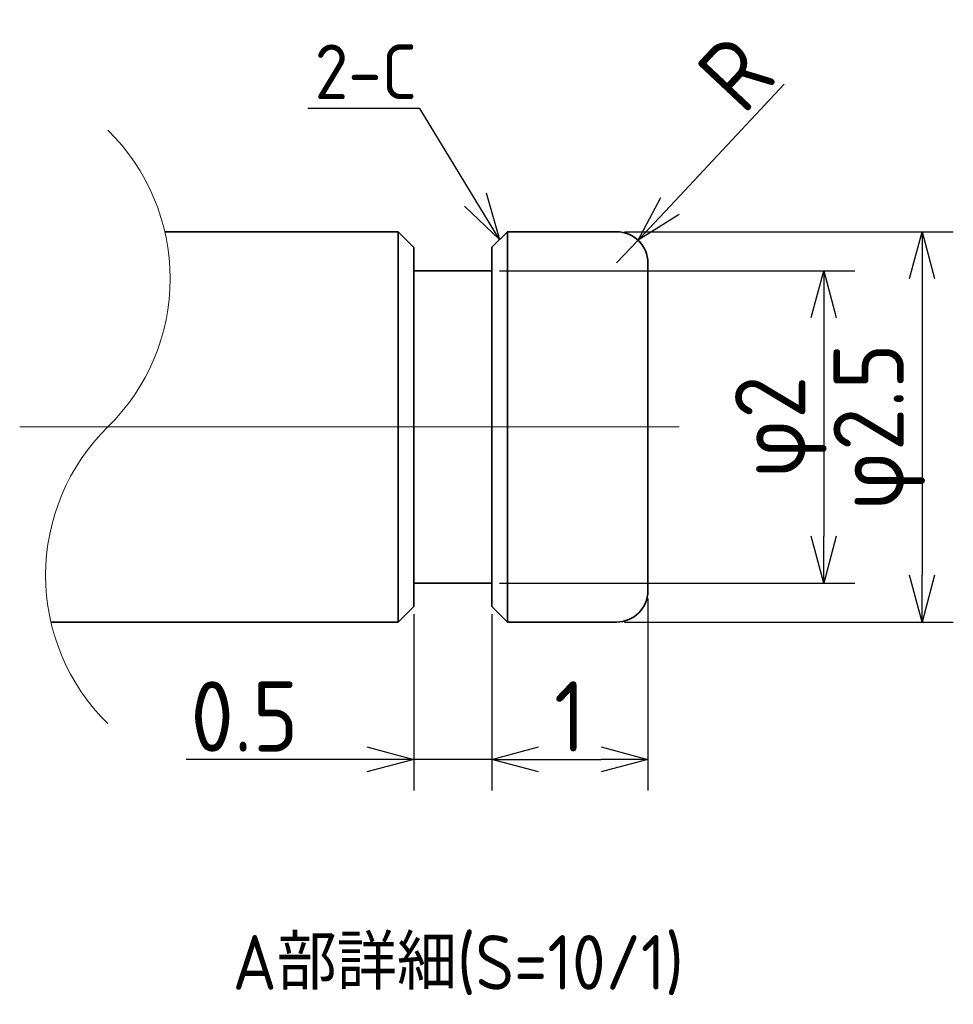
# Model space of a CAD drawing. Header units: millimetres. Extents: x 90 to 474, y 82 to 1007.
# Tile 1 of 2: x 306.4 to 312.38, y 82.31 to 88.62. Entities that reach past the tile are written whole.
import ezdxf

# ---------------------------------------------------------------- set-up
doc = ezdxf.new("R2010")
doc.units = ezdxf.units.MM
doc.header["$LTSCALE"] = 0.2
doc.linetypes.add('CENTER', pattern=[50.8, 31.75, -6.35, 6.35, -6.35])
for name, color, linetype, lineweight in [('18-0-CON', 3, 'Continuous', 18), ('18-2-CEN', 1, 'CENTER', 18), ('35-0-CON', 7, 'Continuous', 35)]:
    doc.layers.add(name, color=color, linetype=linetype, lineweight=lineweight)
doc.styles.add('Dimension', font='isocp.shx', dxfattribs={"bigfont": 'bigfont.shx'})
doc.styles.get("Standard").update_dxf_attribs({"font": 'isocp.shx', "bigfont": 'bigfont.shx'})
doc.dimstyles.new('外形図／部品図', dxfattribs={"dimscale": 0, "dimtxt": 4.5, "dimasz": 3, "dimexe": 2, "dimexo": 0.5, "dimgap": 0.5, "dimtad": 1, "dimdec": 3, "dimdsep": 46, "dimtxsty": 'Dimension', "dimblk": 'OPEN30', "dimcen": 2.5, "dimclrd": 161, "dimclre": 161, "dimclrt": 161, "dimazin": 2, "dimtm": 1e-09, "dimtfac": 0.6, "dimtdec": 3, "dimtmove": 0, "dimatfit": 3, "dimldrblk": 'OPEN30', "dimfxl": 1, "dimarcsym": 0})

# ---------------------------------------------------------------- blocks, each defined once
blk = doc.blocks.new('_Open30')
at = {"color": 0, "linetype": 'ByBlock', "lineweight": -2}
for p, q in [((-1, 0.268), (0, 0)), ((0, 0), (-1, -0.268)), ((0, 0), (-1, 0))]:
    blk.add_line(p, q, dxfattribs=at)
blk = doc.blocks.new('*D40')
at = {"layer": '18-0-CON', "color": 161, "lineweight": -2}
for p, q in [((308.9258, 84.8114), (308.9258, 83.6819)), ((309.4258, 84.8118), (309.4258, 83.6819)), ((308.6258, 83.8819), (307.4666, 83.8819)), ((309.4258, 83.8819), (308.9258, 83.8819)), ((309.7258, 83.8819), (310.0258, 83.8819))]:
    blk.add_line(p, q, dxfattribs=at)
at = {"layer": 'Defpoints', "color": 0}
for p in [(308.9258, 84.8614), (309.4258, 84.8618), (309.4258, 83.8819)]:
    blk.add_point(p, dxfattribs=at)
at = {"layer": '18-0-CON', "color": 161, "lineweight": -2, "xscale": 0.3, "yscale": 0.3, "zscale": 0.3}
blk.add_blockref('_Open30', (308.9258, 83.8819), dxfattribs=at)
at = {"layer": '18-0-CON', "color": 161, "lineweight": -2, "xscale": 0.3, "yscale": 0.3, "zscale": 0.3, "rotation": 180}
blk.add_blockref('_Open30', (309.4258, 83.8819), dxfattribs=at)
at = {"layer": '18-0-CON', "color": 161, "insert": (307.8411, 84.1569), "char_height": 0.45, "attachment_point": 5, "style": 'Dimension'}
blk.add_mtext('0.5', dxfattribs=at)
blk = doc.blocks.new('*D41')
at = {"layer": '18-0-CON', "color": 161, "lineweight": -2}
for p, q in [((310.4258, 84.9118), (310.4258, 83.6819)), ((309.4258, 84.8118), (309.4258, 83.6819)), ((309.7258, 83.8819), (310.1258, 83.8819))]:
    blk.add_line(p, q, dxfattribs=at)
at = {"layer": 'Defpoints', "color": 0}
for p in [(310.4258, 84.9618), (309.4258, 84.8618), (310.4258, 83.8819)]:
    blk.add_point(p, dxfattribs=at)
at = {"layer": '18-0-CON', "color": 161, "lineweight": -2, "xscale": 0.3, "yscale": 0.3, "zscale": 0.3, "rotation": 180}
blk.add_blockref('_Open30', (309.4258, 83.8819), dxfattribs=at)
at = {"layer": '18-0-CON', "color": 161, "lineweight": -2, "xscale": 0.3, "yscale": 0.3, "zscale": 0.3}
blk.add_blockref('_Open30', (310.4258, 83.8819), dxfattribs=at)
at = {"layer": '18-0-CON', "color": 161, "insert": (309.9258, 84.1569), "char_height": 0.45, "attachment_point": 5, "style": 'Dimension'}
blk.add_mtext('1', dxfattribs=at)
blk = doc.blocks.new('*D42')
at = {"layer": '18-0-CON', "color": 161, "lineweight": -2}
for p, q in [((309.4758, 87.0114), (311.7528, 87.0114)), ((311.5528, 86.7114), (311.5528, 85.3114)), ((309.4758, 85.0114), (311.7528, 85.0114))]:
    blk.add_line(p, q, dxfattribs=at)
at = {"layer": 'Defpoints', "color": 0}
for p in [(309.4258, 87.0114), (309.4258, 85.0114), (311.5528, 85.0114)]:
    blk.add_point(p, dxfattribs=at)
at = {"layer": '18-0-CON', "color": 161, "lineweight": -2, "xscale": 0.3, "yscale": 0.3, "zscale": 0.3}
for p, rotation in [((311.5528, 87.0114), 90), ((311.5528, 85.0114), 270)]:
    blk.add_blockref('_Open30', p, dxfattribs=dict(at, rotation=rotation))
at = {"layer": '18-0-CON', "color": 161, "insert": (311.2778, 86.0114), "char_height": 0.45, "attachment_point": 5, "rotation": 90, "style": 'Dimension'}
blk.add_mtext('φ2', dxfattribs=at)
blk = doc.blocks.new('*D43')
at = {"layer": '18-0-CON', "color": 161, "lineweight": -2}
for p, q in [((310.2758, 87.2618), (312.3829, 87.2618)), ((312.1829, 86.9618), (312.1829, 85.0618)), ((310.2758, 84.7618), (312.3829, 84.7618))]:
    blk.add_line(p, q, dxfattribs=at)
at = {"layer": 'Defpoints', "color": 0}
for p in [(310.2258, 87.2618), (310.2258, 84.7618), (312.1829, 84.7618)]:
    blk.add_point(p, dxfattribs=at)
at = {"layer": '18-0-CON', "color": 161, "lineweight": -2, "xscale": 0.3, "yscale": 0.3, "zscale": 0.3}
for p, rotation in [((312.1829, 87.2618), 90), ((312.1829, 84.7618), 270)]:
    blk.add_blockref('_Open30', p, dxfattribs=dict(at, rotation=rotation))
at = {"layer": '18-0-CON', "color": 161, "insert": (311.9079, 86.0118), "char_height": 0.45, "attachment_point": 5, "rotation": 90, "style": 'Dimension'}
blk.add_mtext('φ2.5', dxfattribs=at)
blk = doc.blocks.new('*D44')
at = {"layer": '18-0-CON', "color": 161, "lineweight": -2}
for p, q in [((311.3001, 88.2059), (310.5681, 87.4263)), ((310.2258, 87.0618), (310.3627, 87.2076))]:
    blk.add_line(p, q, dxfattribs=at)
at = {"layer": 'Defpoints', "color": 0}
for p in [(310.3627, 87.2076), (310.2258, 87.0618)]:
    blk.add_point(p, dxfattribs=at)
at = {"layer": '18-0-CON', "color": 161, "lineweight": -2, "xscale": 0.3, "yscale": 0.3, "zscale": 0.3, "rotation": 226.8033170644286}
blk.add_blockref('_Open30', (310.3627, 87.2076), dxfattribs=at)
at = {"layer": '18-0-CON', "color": 161, "insert": (310.9883, 88.2757), "char_height": 0.45, "attachment_point": 5, "rotation": 46.80332, "style": 'Dimension'}
blk.add_mtext('R', dxfattribs=at)

msp = doc.modelspace()

# ---------------------------------------------------------------- linework, layer by layer
at = {"layer": '18-0-CON'}
for centre, start, end in [((306.034113, 86.9616525), 314.43731013, 45.52534085), ((307.8977515, 85.0610449), 134.43731013, 225.52534085)]:
    msp.add_arc(centre, 1.3309262, start, end, dxfattribs=at)
at = {"layer": '18-2-CEN'}
msp.add_line((306.4009854, 86.0113485), (310.6258478, 86.0113502), dxfattribs=at)
at = {"layer": '35-0-CON'}
for p, q in [((307.3308786, 87.2618373), (308.8253623, 87.2618373)), ((308.9258478, 87.1613517), (308.8253623, 87.2618373)), ((308.8253623, 87.2618373), (308.8263334, 84.7618373)), ((309.5258478, 87.2618373), (309.4258478, 87.1618373)), ((309.5258478, 87.2618373), (310.2258478, 87.2618373)), ((309.5258478, 87.2618373), (309.5258478, 84.7618373)), ((308.9258478, 87.1613517), (308.9258478, 84.8613517)), ((309.4258478, 87.1618373), (309.4258478, 84.8618373)), ((310.4258478, 87.0618373), (310.4258478, 84.9618373)), ((308.9258478, 87.0113502), (309.4258478, 87.0113502)), ((308.9258478, 85.0113502), (309.4258478, 85.0113502)), ((308.9258478, 84.8613517), (308.8263334, 84.7618373)), ((309.4258478, 84.8618373), (309.5258478, 84.7618373)), ((306.6009861, 84.7618373), (308.8263334, 84.7618373)), ((309.5258478, 84.7618373), (310.2258478, 84.7618373))]:
    msp.add_line(p, q, dxfattribs=at)
for centre, start, end in [((310.2258478, 87.0618373), 0, 90), ((310.2258478, 84.9618373), 270, 0)]:
    msp.add_arc(centre, 0.2, start, end, dxfattribs=at)

# ---------------------------------------------------------------- texts
at = {"layer": '18-0-CON', "char_height": 0.35, "attachment_point": 1}
for s, insert, width in [('2-C', (308.2912606, 88.4613101), 0.819815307), ('A部詳細(S=10/1)', (307.7650712, 82.7567424), 8.14382478)]:
    msp.add_mtext(s, dxfattribs=dict(at, insert=insert, width=width))

# ---------------------------------------------------------------- dimensions: what is measured, and where the dimension line sits
at = {"layer": '18-0-CON'}
dim = msp.add_radius_dim(center=(310.2258478, 87.0618373), mpoint=(310.3627488, 87.2076389), text='R', dimstyle='外形図／部品図', override={"dimscale": 0.1, "dimpost": 'R<>'}, dxfattribs=at)
dim.commit()
dim.dimension.update_dxf_attribs({"geometry": '*D44', "text_midpoint": (311.188825, 88.0874227), "dimtype": 164})
for base, p1, p2, picture, middle in [((312.1829446, 84.7618373), (310.2258478, 87.2618373), (310.2258478, 84.7618373), '*D43', (312.1829446, 86.0118373)), ((311.5528355, 85.0113502), (309.4258478, 87.0113502), (309.4258478, 85.0113502), '*D42', (311.5528355, 86.0113502))]:
    dim = msp.add_linear_dim(base=base, p1=p1, p2=p2, angle=90, dimstyle='外形図／部品図', override={"dimscale": 0.1, "dimpost": 'φ<>'}, dxfattribs=at)
    dim.commit()
    dim.dimension.update_dxf_attribs({"geometry": picture, "text_midpoint": middle, "dimtype": 160})
dim = msp.add_linear_dim(base=(310.4258478, 83.8818822), p1=(309.4258478, 84.8618373), p2=(310.4258478, 84.9618373), dimstyle='外形図／部品図', override={"dimscale": 0.1}, dxfattribs=at)
dim.commit()
dim.dimension.update_dxf_attribs({"geometry": '*D41', "text_midpoint": (309.9258478, 84.1568822)})
dim = msp.add_linear_dim(base=(309.4258478, 83.8818822), p1=(308.9258478, 84.8613517), p2=(309.4258478, 84.8618373), dimstyle='外形図／部品図', override={"dimscale": 0.1}, dxfattribs=at)
dim.commit()
dim.dimension.update_dxf_attribs({"geometry": '*D40', "text_midpoint": (307.841071, 83.8818822), "dimtype": 160})

# ---------------------------------------------------------------- leaders
msp.add_leader([(309.4758478, 87.2118373), (308.9653136, 88.0520788), (308.2477325, 88.0520788)], dimstyle='外形図／部品図', override={"dimscale": 0.1}, dxfattribs=at)

doc.saveas('drawing.dxf')
